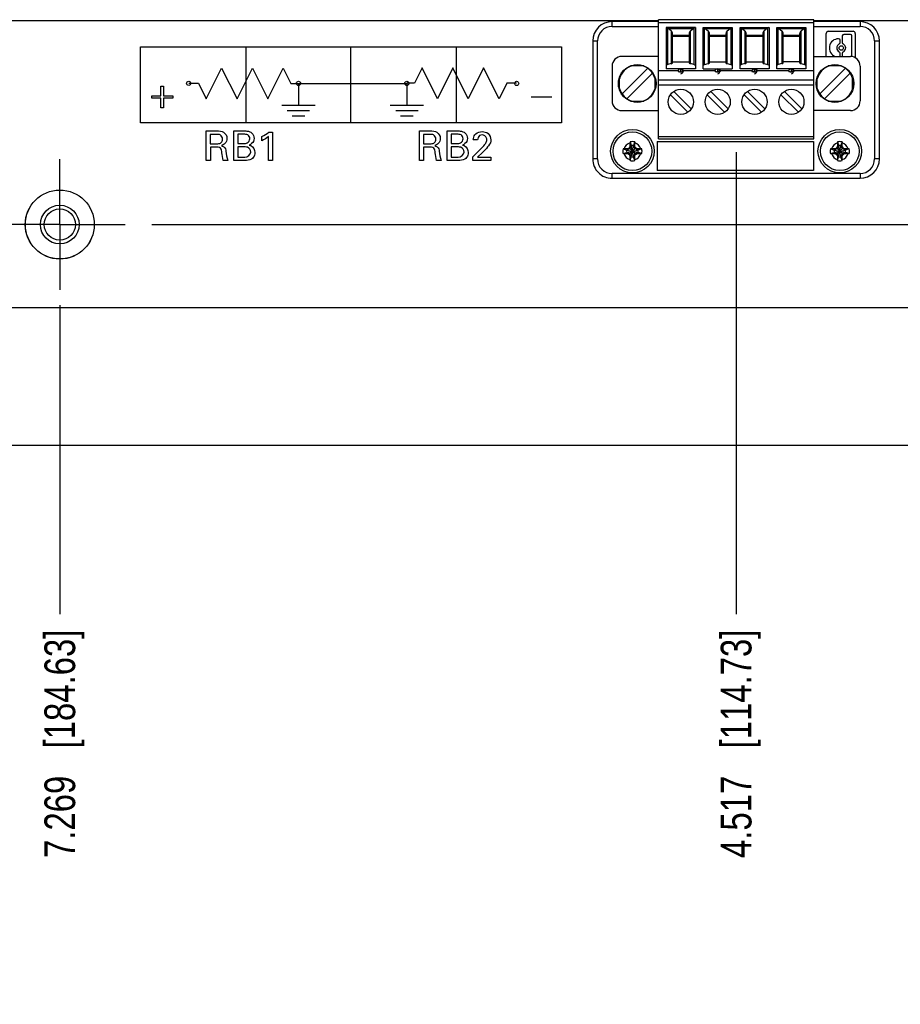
# Model space of a CAD drawing. Header units: inches. Extents: x 0 to 34, y 0 to 22.
# Tile 28 of 54: x 14.6 to 18.2, y 12.2 to 16.2. Entities that reach past the tile are written whole.
import ezdxf

# ---------------------------------------------------------------- set-up
doc = ezdxf.new("R2010")
doc.units = ezdxf.units.IN
doc.header["$LTSCALE"] = 1.87
doc.header["$MEASUREMENT"] = 0
doc.linetypes.add('CENTER', pattern=[0.6, 0.375, -0.075, 0.075, -0.075])
doc.layers.get('0').update_dxf_attribs({"linetype": 'CONTINUOUS'})
doc.layers.add('02___PRT_ALL_AXES', color=7, linetype='CONTINUOUS')
doc.layers.add('DIMENSIONS', color=7, linetype='CONTINUOUS')
doc.styles.get("Standard").update_dxf_attribs({"font": 'txt', "width": 0.8})
doc.dimstyles.new('DIMSTYLE_2', dxfattribs={"dimtxt": 0.125, "dimasz": 0.18, "dimexe": 0.125, "dimexo": 0.0625, "dimgap": 0.03125, "dimtad": 0, "dimtih": 1, "dimtoh": 1, "dimdec": 3, "dimzin": 4, "dimdsep": 46, "dimtxsty": 'STANDARD', "dimblk": '_FILLED', "dimblk1": '_FILLED', "dimblk2": '_FILLED', "dimcen": 0.09, "dimadec": 0, "dimazin": 0, "dimtp": 0.001, "dimtm": 0.001, "dimtfac": 1, "dimtdec": 3, "dimtofl": 0, "dimtmove": 0, "dimatfit": 3, "dimldrblk": '_FILLED', "dimfxl": 1, "dimtolj": 1, "dimtzin": 4, "dimarcsym": 0})

# ---------------------------------------------------------------- blocks, each defined once
blk = doc.blocks.new('*D36')
at = {"layer": 'DIMENSIONS', "color": 2, "linetype": 'CONTINUOUS'}
blk.add_line((15.1804, 15.3911), (22.7619, 15.3911), dxfattribs=at)
at = {"layer": 'DIMENSIONS', "color": 2, "linetype": 'CONTINUOUS', "insert": (22.8244, 15.4536), "char_height": 0.125, "width": 1.225, "attachment_point": 1, "line_spacing_factor": 0.9}
blk.add_mtext('.899{\\Ftxt.shx;\\W1.000000;\\H0.125000; }[22.83]', dxfattribs=at)
blk = doc.blocks.new('_FILLED')
at = {"color": 0, "linetype": 'BYBLOCK'}
blk.add_solid([(0, 0), (-1, 0.174), (-1, -0.174)], dxfattribs=at)
blk = doc.blocks.new('*D38')
at = {"layer": 'DIMENSIONS', "color": 2, "linetype": 'CONTINUOUS'}
blk.add_line((14.3508, 15.0531), (22.7619, 15.0531), dxfattribs=at)
at = {"layer": 'DIMENSIONS', "color": 2, "linetype": 'CONTINUOUS', "insert": (22.8244, 15.1156), "char_height": 0.125, "width": 1.225, "attachment_point": 1, "line_spacing_factor": 0.9}
blk.add_mtext('.561{\\Ftxt.shx;\\W1.000000;\\H0.125000; }[14.25]', dxfattribs=at)
blk = doc.blocks.new('*D45')
at = {"layer": 'DIMENSIONS', "color": 2, "linetype": 'CONTINUOUS'}
blk.add_line((17.5574, 15.6861), (17.5574, 13.8046), dxfattribs=at)
at = {"layer": 'DIMENSIONS', "color": 2, "linetype": 'CONTINUOUS', "insert": (17.4949, 13.7421), "char_height": 0.125, "width": 1.425, "attachment_point": 3, "rotation": 90, "line_spacing_factor": 0.9}
blk.add_mtext('4.517{\\Ftxt.shx;\\W1.000000;\\H0.125000; }[114.73]', dxfattribs=at)
blk = doc.blocks.new('*D46')
at = {"layer": 'DIMENSIONS', "color": 2, "linetype": 'CONTINUOUS'}
blk.add_line((14.8054, 15.0631), (14.8054, 13.8046), dxfattribs=at)
at = {"layer": 'DIMENSIONS', "color": 2, "linetype": 'CONTINUOUS', "insert": (14.7429, 13.7421), "char_height": 0.125, "width": 1.425, "attachment_point": 3, "rotation": 90, "line_spacing_factor": 0.9}
blk.add_mtext('7.269{\\Ftxt.shx;\\W1.000000;\\H0.125000; }[184.63]', dxfattribs=at)
blk = doc.blocks.new('*D47')
at = {"layer": 'DIMENSIONS', "color": 2, "linetype": 'CONTINUOUS'}
blk.add_line((10.3424, 14.5591), (10.3424, 13.8046), dxfattribs=at)
at = {"layer": 'DIMENSIONS', "color": 2, "linetype": 'CONTINUOUS', "insert": (10.2799, 13.7421), "char_height": 0.125, "width": 1.525, "attachment_point": 3, "rotation": 90, "line_spacing_factor": 0.9}
blk.add_mtext('11.732{\\Ftxt.shx;\\W1.000000;\\H0.125000; }[297.99]', dxfattribs=at)
blk = doc.blocks.new('*D48')
at = {"layer": 'DIMENSIONS', "color": 2, "linetype": 'CONTINUOUS'}
blk.add_line((12.4244, 14.8586), (12.4244, 13.8046), dxfattribs=at)
at = {"layer": 'DIMENSIONS', "color": 2, "linetype": 'CONTINUOUS', "insert": (12.3619, 13.7421), "char_height": 0.125, "width": 1.425, "attachment_point": 3, "rotation": 90, "line_spacing_factor": 0.9}
blk.add_mtext('9.650{\\Ftxt.shx;\\W1.000000;\\H0.125000; }[245.11]', dxfattribs=at)
blk = doc.blocks.new('*D49')
at = {"layer": 'DIMENSIONS', "color": 2, "linetype": 'CONTINUOUS'}
blk.add_line((6.4094, 15.5802), (6.4094, 13.8046), dxfattribs=at)
at = {"layer": 'DIMENSIONS', "color": 2, "linetype": 'CONTINUOUS', "insert": (6.3469, 13.7421), "char_height": 0.125, "width": 1.525, "attachment_point": 3, "rotation": 90, "line_spacing_factor": 0.9}
blk.add_mtext('15.665{\\Ftxt.shx;\\W1.000000;\\H0.125000; }[397.89]', dxfattribs=at)
blk = doc.blocks.new('*D50')
at = {"layer": 'DIMENSIONS', "color": 2, "linetype": 'CONTINUOUS'}
blk.add_line((4.1954, 14.5426), (4.1954, 13.8046), dxfattribs=at)
at = {"layer": 'DIMENSIONS', "color": 2, "linetype": 'CONTINUOUS', "insert": (4.1329, 13.7421), "char_height": 0.125, "width": 1.525, "attachment_point": 3, "rotation": 90, "line_spacing_factor": 0.9}
blk.add_mtext('17.879{\\Ftxt.shx;\\W1.000000;\\H0.125000; }[454.13]', dxfattribs=at)

msp = doc.modelspace()

# ---------------------------------------------------------------- linework, layer by layer
at = {"color": 7, "linetype": 'CONTINUOUS'}
for p, q in [((3.2619, 16.2221), (17.2419, 16.2221)), ((17.873, 16.2221), (18.571, 16.2221)), ((17.3324, 16.013), (17.3324, 16.0247)), ((17.4824, 16.013), (17.4824, 16.0247)), ((17.6324, 16.013), (17.6324, 16.0247)), ((17.7824, 16.013), (17.7824, 16.0247)), ((17.126, 15.7276), (17.1307, 15.7126)), ((17.1307, 15.6665), (17.1401, 15.7126)), ((17.1401, 15.6665), (17.1307, 15.7126)), ((17.1307, 15.7126), (17.1307, 15.7107)), ((17.1448, 15.7276), (17.1401, 15.7126)), ((17.1401, 15.7107), (17.1401, 15.7126)), ((17.97, 15.7276), (17.9747, 15.7126)), ((17.9747, 15.7126), (17.9747, 15.7107)), ((17.9747, 15.6665), (17.9841, 15.7126)), ((17.9841, 15.6665), (17.9747, 15.7126)), ((17.9888, 15.7276), (17.9841, 15.7126)), ((17.9841, 15.7107), (17.9841, 15.7126)), ((17.0974, 15.699), (17.1124, 15.6943)), ((17.0974, 15.6801), (17.1124, 15.6848)), ((17.1124, 15.6848), (17.1584, 15.6943)), ((17.1143, 15.6943), (17.1124, 15.6943)), ((17.1124, 15.6943), (17.1584, 15.6848)), ((17.1124, 15.6848), (17.1143, 15.6848)), ((17.1247, 15.7003), (17.1143, 15.6943)), ((17.1165, 15.6995), (17.1143, 15.6943)), ((17.1143, 15.6848), (17.1565, 15.6943)), ((17.1143, 15.6943), (17.1565, 15.6848)), ((17.1143, 15.6848), (17.1247, 15.6788)), ((17.1165, 15.6796), (17.1143, 15.6848)), ((17.1222, 15.6763), (17.1487, 15.7028)), ((17.1487, 15.6763), (17.1222, 15.7028)), ((17.1307, 15.7107), (17.1247, 15.7003)), ((17.1247, 15.6788), (17.1307, 15.6684)), ((17.1255, 15.7085), (17.1307, 15.7107)), ((17.1307, 15.6684), (17.1401, 15.7107)), ((17.1401, 15.6684), (17.1307, 15.7107)), ((17.1401, 15.7107), (17.1453, 15.7085)), ((17.1461, 15.7003), (17.1401, 15.7107)), ((17.1401, 15.6684), (17.1461, 15.6788)), ((17.1565, 15.6943), (17.1461, 15.7003)), ((17.1461, 15.6788), (17.1565, 15.6848)), ((17.1543, 15.6995), (17.1565, 15.6943)), ((17.1565, 15.6848), (17.1543, 15.6796)), ((17.1584, 15.6943), (17.1565, 15.6943)), ((17.1565, 15.6848), (17.1584, 15.6848)), ((17.1734, 15.699), (17.1584, 15.6943)), ((17.1734, 15.6801), (17.1584, 15.6848)), ((17.9414, 15.699), (17.9564, 15.6943)), ((17.9414, 15.6801), (17.9564, 15.6848)), ((17.9564, 15.6848), (18.0024, 15.6943)), ((17.9583, 15.6943), (17.9564, 15.6943)), ((17.9564, 15.6943), (18.0024, 15.6848)), ((17.9564, 15.6848), (17.9583, 15.6848)), ((17.9687, 15.7003), (17.9583, 15.6943)), ((17.9605, 15.6995), (17.9583, 15.6943)), ((17.9583, 15.6848), (18.0005, 15.6943)), ((17.9583, 15.6943), (18.0005, 15.6848)), ((17.9583, 15.6848), (17.9687, 15.6788)), ((17.9605, 15.6796), (17.9583, 15.6848)), ((17.9662, 15.6763), (17.9927, 15.7028)), ((17.9927, 15.6763), (17.9662, 15.7028)), ((17.9747, 15.7107), (17.9687, 15.7003)), ((17.9687, 15.6788), (17.9747, 15.6684)), ((17.9695, 15.7085), (17.9747, 15.7107)), ((17.9747, 15.6684), (17.9841, 15.7107)), ((17.9841, 15.6684), (17.9747, 15.7107)), ((17.9841, 15.7107), (17.9893, 15.7085)), ((17.9901, 15.7003), (17.9841, 15.7107)), ((17.9841, 15.6684), (17.9901, 15.6788)), ((18.0005, 15.6943), (17.9901, 15.7003)), ((17.9901, 15.6788), (18.0005, 15.6848)), ((17.9983, 15.6995), (18.0005, 15.6943)), ((18.0005, 15.6848), (17.9983, 15.6796)), ((18.0024, 15.6943), (18.0005, 15.6943)), ((18.0005, 15.6848), (18.0024, 15.6848)), ((18.0174, 15.699), (18.0024, 15.6943)), ((18.0174, 15.6801), (18.0024, 15.6848)), ((17.1307, 15.6684), (17.1255, 15.6707)), ((17.126, 15.6516), (17.1307, 15.6665)), ((17.1307, 15.6684), (17.1307, 15.6665)), ((17.1453, 15.6707), (17.1401, 15.6684)), ((17.1401, 15.6665), (17.1401, 15.6684)), ((17.1448, 15.6516), (17.1401, 15.6665)), ((17.9747, 15.6684), (17.9695, 15.6707)), ((17.97, 15.6516), (17.9747, 15.6665)), ((17.9747, 15.6684), (17.9747, 15.6665)), ((17.9893, 15.6707), (17.9841, 15.6684)), ((17.9841, 15.6665), (17.9841, 15.6684)), ((17.9888, 15.6516), (17.9841, 15.6665)), ((21.8869, 14.4921), (3.2619, 14.4921))]:
    msp.add_line(p, q, dxfattribs=at)
at = {"color": 6, "linetype": 'CONTINUOUS'}
for p, q in [((17.2419, 16.2171), (17.0527, 16.2171)), ((17.0527, 16.1974), (17.0527, 16.2171)), ((17.0527, 16.1974), (17.2419, 16.1974)), ((17.873, 16.225), (17.2419, 16.225)), ((17.2419, 15.7407), (17.2419, 16.225)), ((17.2419, 16.2132), (17.873, 16.2132)), ((17.3915, 16.1935), (17.2733, 16.1935)), ((17.2733, 16.1935), (17.2733, 16.0248)), ((17.2791, 16.1906), (17.2765, 16.1922)), ((17.3883, 16.1922), (17.3857, 16.1906)), ((17.3901, 16.1932), (17.3883, 16.1922)), ((17.3915, 16.1935), (17.3915, 16.0248)), ((17.4233, 16.1935), (17.5415, 16.1935)), ((17.4233, 16.0248), (17.4233, 16.1935)), ((17.4247, 16.1932), (17.4265, 16.1922)), ((17.4265, 16.1922), (17.4291, 16.1906)), ((17.5383, 16.1922), (17.5357, 16.1906)), ((17.5401, 16.1932), (17.5383, 16.1922)), ((17.5415, 16.1935), (17.5415, 16.0248)), ((17.5733, 16.1935), (17.6915, 16.1935)), ((17.5733, 16.0248), (17.5733, 16.1935)), ((17.5747, 16.1932), (17.5765, 16.1922)), ((17.5765, 16.1922), (17.5791, 16.1906)), ((17.6883, 16.1922), (17.6857, 16.1906)), ((17.6901, 16.1932), (17.6883, 16.1922)), ((17.6915, 16.1935), (17.6915, 16.0248)), ((17.7233, 16.1935), (17.8415, 16.1935)), ((17.7233, 16.0248), (17.7233, 16.1935)), ((17.7247, 16.1932), (17.7265, 16.1922)), ((17.7265, 16.1922), (17.7291, 16.1906)), ((17.8383, 16.1922), (17.8357, 16.1906)), ((17.8401, 16.1932), (17.8383, 16.1922)), ((17.8415, 16.1935), (17.8415, 16.0248)), ((17.873, 15.7407), (17.873, 16.225)), ((18.0618, 16.2171), (17.873, 16.2171)), ((17.873, 16.1974), (18.0618, 16.1974)), ((18.0618, 16.2171), (18.0618, 16.1974)), ((17.2791, 16.0422), (17.2791, 16.1906)), ((17.2815, 16.1889), (17.3833, 16.1889)), ((17.2932, 16.1791), (17.2815, 16.1889)), ((17.2932, 16.1791), (17.2932, 16.046)), ((17.2989, 16.0497), (17.2989, 16.1674)), ((17.3659, 16.1607), (17.2989, 16.1607)), ((17.2989, 16.1574), (17.3659, 16.1574)), ((17.3659, 16.1674), (17.3659, 16.0497)), ((17.3716, 16.1791), (17.3833, 16.1889)), ((17.3716, 16.046), (17.3716, 16.1791)), ((17.3857, 16.1906), (17.3857, 16.0422)), ((17.4291, 16.0422), (17.4291, 16.1906)), ((17.4315, 16.1889), (17.5333, 16.1889)), ((17.4315, 16.1889), (17.4432, 16.1791)), ((17.4432, 16.1791), (17.4432, 16.046)), ((17.4489, 16.0497), (17.4489, 16.1674)), ((17.5159, 16.1607), (17.4489, 16.1607)), ((17.4489, 16.1574), (17.5159, 16.1574)), ((17.5159, 16.1674), (17.5159, 16.0497)), ((17.5216, 16.1791), (17.5333, 16.1889)), ((17.5216, 16.046), (17.5216, 16.1791)), ((17.5357, 16.1906), (17.5357, 16.0422)), ((17.5791, 16.0422), (17.5791, 16.1906)), ((17.5815, 16.1889), (17.6833, 16.1889)), ((17.5815, 16.1889), (17.5932, 16.1791)), ((17.5932, 16.1791), (17.5932, 16.046)), ((17.5989, 16.0497), (17.5989, 16.1674)), ((17.6659, 16.1607), (17.5989, 16.1607)), ((17.5989, 16.1574), (17.6659, 16.1574)), ((17.6659, 16.1674), (17.6659, 16.0497)), ((17.6833, 16.1889), (17.6716, 16.1791)), ((17.6716, 16.046), (17.6716, 16.1791)), ((17.6857, 16.1906), (17.6857, 16.0422)), ((17.7291, 16.0422), (17.7291, 16.1906)), ((17.7315, 16.1889), (17.8333, 16.1889)), ((17.7315, 16.1889), (17.7432, 16.1791)), ((17.7432, 16.1791), (17.7432, 16.046)), ((17.7489, 16.0497), (17.7489, 16.1674)), ((17.8159, 16.1607), (17.7489, 16.1607)), ((17.7489, 16.1574), (17.8159, 16.1574)), ((17.8159, 16.1674), (17.8159, 16.0497)), ((17.8216, 16.1791), (17.8333, 16.1889)), ((17.8216, 16.046), (17.8216, 16.1791)), ((17.8357, 16.1906), (17.8357, 16.0422)), ((17.924, 16.0754), (17.924, 16.1694)), ((17.9323, 16.1777), (18.0338, 16.1777)), ((17.9896, 16.1587), (17.9896, 16.1317)), ((18.0224, 16.165), (17.9958, 16.165)), ((18.0286, 16.0787), (18.0286, 16.1587)), ((18.0421, 16.1694), (18.0421, 16.0702)), ((16.974, 16.1384), (16.9937, 16.1384)), ((16.974, 16.1384), (16.974, 15.6581)), ((16.9937, 15.6581), (16.9937, 16.1384)), ((17.9746, 16.1473), (17.9742, 16.1473)), ((17.9809, 16.1317), (17.9809, 16.1411)), ((18.1208, 16.1384), (18.1405, 16.1384)), ((18.1208, 16.1384), (18.1208, 15.6581)), ((18.1405, 15.6581), (18.1405, 16.1384)), ((17.2419, 16.0754), (17.0922, 16.0754)), ((17.873, 16.0754), (18.0226, 16.0754)), ((17.9809, 16.0787), (17.9809, 16.0881)), ((17.9896, 16.0881), (17.9896, 16.0787)), ((17.0529, 16.036), (17.0529, 15.8943)), ((17.1823, 16.037), (17.1282, 16.037)), ((17.1424, 16.0408), (17.1681, 16.0408)), ((17.2932, 16.046), (17.2791, 16.0422)), ((17.2989, 16.0533), (17.3659, 16.0533)), ((17.3857, 16.0422), (17.3716, 16.046)), ((17.4291, 16.0422), (17.4432, 16.046)), ((17.4489, 16.0533), (17.5159, 16.0533)), ((17.5216, 16.046), (17.5357, 16.0422)), ((17.5932, 16.046), (17.5791, 16.0422)), ((17.5989, 16.0533), (17.6659, 16.0533)), ((17.6716, 16.046), (17.6857, 16.0422)), ((17.7432, 16.046), (17.7291, 16.0422)), ((17.8159, 16.0533), (17.7489, 16.0533)), ((17.8216, 16.046), (17.8357, 16.0422)), ((17.9866, 16.037), (17.9325, 16.037)), ((17.9467, 16.0408), (17.9724, 16.0408)), ((18.0619, 16.036), (18.0619, 15.8943)), ((17.0834, 15.9381), (17.0834, 15.9922)), ((17.0935, 15.9229), (17.1975, 16.0269)), ((17.217, 16.0074), (17.113, 15.9034)), ((17.2271, 15.9922), (17.2271, 15.9381)), ((17.2419, 16.0183), (17.3219, 16.0183)), ((17.3325, 16.0248), (17.2733, 16.0248)), ((17.321, 16.0162), (17.3211, 16.0156)), ((17.3915, 16.0248), (17.3323, 16.0248)), ((17.343, 16.0183), (17.4719, 16.0183)), ((17.3437, 16.0156), (17.3438, 16.0162)), ((17.4233, 16.0248), (17.5415, 16.0248)), ((17.471, 16.0162), (17.4711, 16.0156)), ((17.493, 16.0183), (17.6219, 16.0183)), ((17.4937, 16.0156), (17.4938, 16.0162)), ((17.6325, 16.0248), (17.5733, 16.0248)), ((17.621, 16.0162), (17.6211, 16.0156)), ((17.6915, 16.0248), (17.6323, 16.0248)), ((17.643, 16.0183), (17.7719, 16.0183)), ((17.6437, 16.0156), (17.6438, 16.0162)), ((17.7825, 16.0248), (17.7233, 16.0248)), ((17.771, 16.0162), (17.7711, 16.0156)), ((17.8415, 16.0248), (17.7823, 16.0248)), ((17.793, 16.0183), (17.873, 16.0183)), ((17.7937, 16.0156), (17.7938, 16.0162)), ((17.8877, 15.9381), (17.8877, 15.9922)), ((18.0018, 16.0269), (17.8978, 15.9229)), ((17.9173, 15.9034), (18.0213, 16.0074)), ((18.0314, 15.9381), (18.0314, 15.9922)), ((17.0795, 15.9523), (17.0795, 15.978)), ((17.2309, 15.978), (17.2309, 15.9523)), ((17.873, 15.979), (17.2419, 15.979)), ((17.2419, 15.96), (17.873, 15.96)), ((17.8839, 15.9523), (17.8839, 15.978)), ((18.0353, 15.978), (18.0353, 15.9523)), ((17.29, 15.9188), (17.3607, 15.8481)), ((17.3748, 15.8619), (17.3041, 15.9326)), ((17.5107, 15.8481), (17.44, 15.9188)), ((17.5248, 15.8619), (17.4541, 15.9326)), ((17.6607, 15.8481), (17.59, 15.9188)), ((17.6748, 15.8619), (17.6041, 15.9326)), ((17.74, 15.9188), (17.8107, 15.8481)), ((17.7541, 15.9326), (17.8248, 15.8619)), ((17.1282, 15.8933), (17.1823, 15.8933)), ((17.1681, 15.8895), (17.1424, 15.8895)), ((17.9325, 15.8933), (17.9866, 15.8933)), ((17.9724, 15.8895), (17.9467, 15.8895)), ((17.0922, 15.8549), (17.2419, 15.8549)), ((18.0226, 15.8549), (17.873, 15.8549)), ((17.2365, 15.7289), (17.8728, 15.7289)), ((17.2365, 15.7289), (17.2365, 15.6108)), ((17.873, 15.7486), (17.2419, 15.7486)), ((17.2419, 15.7407), (17.873, 15.7407)), ((17.8728, 15.7289), (17.8728, 15.6108)), ((16.9937, 15.6581), (16.974, 15.6581)), ((18.1405, 15.6581), (18.1208, 15.6581)), ((18.0618, 15.599), (17.0527, 15.599)), ((17.0527, 15.5793), (17.0527, 15.599)), ((17.8728, 15.6108), (17.2365, 15.6108)), ((18.0618, 15.599), (18.0618, 15.5793)), ((17.0527, 15.5793), (18.0618, 15.5793))]:
    msp.add_line(p, q, dxfattribs=at)
at = {"color": 40, "linetype": 'CONTINUOUS'}
for p, q in [((15.1337, 16.1147), (15.9902, 16.1147)), ((15.1337, 15.8051), (15.1337, 16.1147)), ((15.562, 16.1147), (15.562, 15.8051)), ((15.9902, 16.1147), (16.8467, 16.1147)), ((15.9902, 15.8051), (15.9902, 16.1147)), ((16.4185, 16.1147), (16.4185, 15.8051)), ((16.8467, 16.1147), (16.8467, 15.8051)), ((15.4015, 15.9032), (15.464, 16.0282)), ((15.464, 16.0282), (15.5265, 15.9032)), ((15.5265, 15.9032), (15.589, 16.0282)), ((15.589, 16.0282), (15.6515, 15.9032)), ((15.6515, 15.9032), (15.714, 16.0282)), ((15.714, 16.0282), (15.7452, 15.9657)), ((16.2801, 16.0285), (16.2489, 15.966)), ((16.3426, 15.9035), (16.2801, 16.0285)), ((16.4051, 16.0285), (16.3426, 15.9035)), ((16.4676, 15.9035), (16.4051, 16.0285)), ((16.5301, 16.0285), (16.4676, 15.9035)), ((16.5926, 15.9035), (16.5301, 16.0285)), ((15.217, 15.9542), (15.2277, 15.9542)), ((15.217, 15.915), (15.217, 15.9542)), ((15.2277, 15.9542), (15.2277, 15.915)), ((15.3299, 15.966), (15.3701, 15.966)), ((15.3701, 15.966), (15.4015, 15.9032)), ((15.7452, 15.9657), (15.7765, 15.9657)), ((15.7765, 15.9657), (16.2176, 15.9657)), ((15.7765, 15.9657), (15.7765, 15.8766)), ((16.2489, 15.966), (16.2176, 15.966)), ((16.2176, 15.9657), (16.2176, 15.8766)), ((16.624, 15.9663), (16.5926, 15.9035)), ((16.6642, 15.9663), (16.624, 15.9663)), ((15.1794, 15.915), (15.217, 15.915)), ((15.1794, 15.905), (15.1794, 15.915)), ((15.2277, 15.915), (15.2653, 15.915)), ((15.2653, 15.915), (15.2653, 15.905)), ((15.217, 15.905), (15.1794, 15.905)), ((15.217, 15.8656), (15.217, 15.905)), ((15.2653, 15.905), (15.2277, 15.905)), ((15.2277, 15.905), (15.2277, 15.8656)), ((15.7088, 15.8766), (15.8442, 15.8766)), ((16.15, 15.8766), (16.2853, 15.8766)), ((16.724, 15.9104), (16.8081, 15.9104)), ((15.2277, 15.8656), (15.217, 15.8656)), ((15.731, 15.8551), (15.8221, 15.8551)), ((15.7511, 15.8336), (15.8019, 15.8336)), ((16.1721, 15.8551), (16.2632, 15.8551)), ((16.1922, 15.8336), (16.243, 15.8336)), ((15.9902, 15.8051), (15.1337, 15.8051)), ((16.8467, 15.8051), (15.9902, 15.8051)), ((15.4015, 15.7721), (15.4445, 15.7721)), ((15.4015, 15.6519), (15.4015, 15.7721)), ((15.444, 15.7581), (15.4177, 15.7581)), ((15.4177, 15.7581), (15.4177, 15.7203)), ((15.5142, 15.7721), (15.5572, 15.7721)), ((15.5142, 15.6519), (15.5142, 15.7721)), ((15.5543, 15.7585), (15.5304, 15.7585)), ((15.5304, 15.7585), (15.5304, 15.7213)), ((15.6558, 15.7671), (15.6707, 15.7671)), ((15.6707, 15.7671), (15.6707, 15.6519)), ((16.2695, 15.7721), (16.3125, 15.7721)), ((16.2695, 15.6519), (16.2695, 15.7721)), ((16.312, 15.7581), (16.2857, 15.7581)), ((16.2857, 15.7581), (16.2857, 15.7203)), ((16.3822, 15.7721), (16.4252, 15.7721)), ((16.3822, 15.6519), (16.3822, 15.7721)), ((16.4223, 15.7585), (16.3983, 15.7585)), ((16.3983, 15.7585), (16.3983, 15.7213)), ((15.4177, 15.7203), (15.444, 15.7203)), ((15.5304, 15.7213), (15.5537, 15.7213)), ((15.6279, 15.7323), (15.6279, 15.749)), ((15.6547, 15.6519), (15.6547, 15.749)), ((16.2857, 15.7203), (16.312, 15.7203)), ((16.3983, 15.7213), (16.4217, 15.7213)), ((16.5055, 15.7356), (16.488, 15.7356)), ((15.439, 15.7062), (15.418, 15.7062)), ((15.418, 15.7062), (15.418, 15.6519)), ((15.5595, 15.707), (15.5304, 15.707)), ((15.5304, 15.707), (15.5304, 15.6654)), ((16.307, 15.7062), (16.286, 15.7062)), ((16.286, 15.7062), (16.286, 15.6519)), ((16.4275, 15.707), (16.3983, 15.707)), ((16.3983, 15.707), (16.3983, 15.6654)), ((16.4864, 15.667), (16.5165, 15.6967)), ((16.525, 15.6842), (16.5048, 15.665)), ((15.418, 15.6519), (15.4015, 15.6519)), ((15.4886, 15.6519), (15.4708, 15.6519)), ((15.558, 15.6519), (15.5142, 15.6519)), ((15.5304, 15.6654), (15.5588, 15.6654)), ((15.6707, 15.6519), (15.6547, 15.6519)), ((16.286, 15.6519), (16.2695, 15.6519)), ((16.3566, 15.6519), (16.3388, 15.6519)), ((16.426, 15.6519), (16.3822, 15.6519)), ((16.3983, 15.6654), (16.4268, 15.6654)), ((16.4864, 15.6519), (16.4864, 15.667)), ((16.5596, 15.6519), (16.4864, 15.6519)), ((16.5048, 15.665), (16.5596, 15.665)), ((16.5596, 15.665), (16.5596, 15.6519))]:
    msp.add_line(p, q, dxfattribs=at)
at = {"color": 6, "linetype": 'CONTINUOUS'}
for centre, radius in [((17.9852, 16.1099), 0.00899), ((17.1552, 15.9652), 0.0768), ((17.9596, 15.9652), 0.0768), ((17.3324, 15.8904), 0.0512), ((17.4824, 15.8904), 0.0512), ((17.6324, 15.8904), 0.0512), ((17.7824, 15.8904), 0.0512), ((17.1354, 15.6896), 0.0886), ((17.9791, 15.6896), 0.0886)]:
    msp.add_circle(centre, radius, dxfattribs=at)
at = {"color": 7, "linetype": 'CONTINUOUS'}
for centre, radius in [((17.1354, 15.6896), 0.0787), ((17.9794, 15.6896), 0.0787), ((14.8054, 15.3911), 0.1402), ((14.8054, 15.3911), 0.0787), ((14.8054, 15.3911), 0.0636)]:
    msp.add_circle(centre, radius, dxfattribs=at)
at = {"color": 6, "linetype": 'CONTINUOUS'}
for centre, radius, start, end in [((17.0527, 16.1384), 0.0787, 89.9997, 179.9997), ((17.0527, 16.1384), 0.0591, 89.9997, 179.9997), ((18.0618, 16.1384), 0.0787, 359.9997, 89.9997), ((18.0618, 16.1384), 0.0591, 359.9997, 89.9997), ((17.9323, 16.1694), 0.0083, 89.9997, 179.9997), ((17.9958, 16.1587), 0.00622, 89.9997, 179.9997), ((18.0224, 16.1587), 0.00622, 359.9997, 89.9997), ((18.0338, 16.1694), 0.0083, 359.9997, 89.9997), ((17.9742, 16.1099), 0.0374, 89.9997, 248.273), ((17.9852, 16.1099), 0.018, 115.8846, 244.1147), ((17.9746, 16.1411), 0.00622, 359.9997, 89.9997), ((17.9746, 16.1317), 0.00622, 295.8846, 359.9997), ((17.9958, 16.1317), 0.00622, 179.9997, 244.1147), ((17.9852, 16.1099), 0.018, 295.8846, 64.1147), ((17.0922, 16.036), 0.0394, 90, 180), ((17.9746, 16.0881), 0.00622, 359.9997, 64.1147), ((17.9746, 16.0787), 0.00622, 327.6578, 359.9997), ((17.9958, 16.0881), 0.00622, 115.8846, 179.9997), ((17.9958, 16.0787), 0.00622, 179.9997, 212.3429), ((18.0226, 16.036), 0.0394, 0, 90), ((18.0224, 16.0787), 0.00622, 320.844, 359.9997), ((17.1552, 15.9652), 0.0748, 105.2133, 164.7901), ((17.1552, 15.9652), 0.0748, 15.29, 74.7171), ((17.9596, 15.9652), 0.0748, 105.2133, 164.7901), ((17.9596, 15.9652), 0.0748, 15.29, 74.7171), ((17.3324, 16.013), 0.0118, 10, 170), ((17.3322, 16.0536), 0.0405, 265.5734, 267.1841), ((17.3324, 16.0564), 0.0433, 267.1865, 270.0288), ((17.3324, 16.0568), 0.0437, 269.9801, 271.763), ((17.3325, 16.0556), 0.0426, 271.7628, 272.8226), ((17.3326, 16.0537), 0.0407, 272.8176, 274.2868), ((17.4824, 16.013), 0.0118, 10, 170), ((17.4822, 16.0536), 0.0405, 265.5737, 267.1841), ((17.4824, 16.0564), 0.0433, 267.1865, 270.0288), ((17.4824, 16.0568), 0.0437, 269.9801, 271.763), ((17.4825, 16.0556), 0.0426, 271.7628, 272.8226), ((17.4826, 16.0537), 0.0407, 272.8176, 274.2868), ((17.6324, 16.013), 0.0118, 10, 170), ((17.6322, 16.0536), 0.0405, 265.5734, 267.1841), ((17.6324, 16.0564), 0.0433, 267.1865, 270.0288), ((17.6324, 16.0568), 0.0437, 269.9801, 271.763), ((17.6325, 16.0556), 0.0426, 271.7628, 272.8226), ((17.6326, 16.0537), 0.0407, 272.8176, 274.2868), ((17.7824, 16.013), 0.0118, 10, 170), ((17.7822, 16.0536), 0.0405, 265.5737, 267.1841), ((17.7824, 16.0564), 0.0433, 267.1865, 270.0288), ((17.7824, 16.0568), 0.0437, 269.9801, 271.763), ((17.7825, 16.0556), 0.0426, 271.7628, 272.8226), ((17.7826, 16.0537), 0.0407, 272.8176, 274.2868), ((17.1552, 15.9652), 0.0748, 195.29, 254.7171), ((17.1552, 15.9652), 0.0748, 285.2133, 344.7901), ((17.9596, 15.9652), 0.0748, 195.29, 254.7171), ((17.9596, 15.9652), 0.0748, 285.2133, 344.7901), ((17.0922, 15.8943), 0.0394, 180, 270), ((18.0226, 15.8943), 0.0394, 270, 360), ((17.0527, 15.6581), 0.0787, 179.9997, 269.9997), ((17.0527, 15.6581), 0.0591, 179.9997, 269.9997), ((18.0618, 15.6581), 0.0787, 269.9997, 359.9997), ((18.0618, 15.6581), 0.0591, 269.9997, 359.9997)]:
    msp.add_arc(centre, radius, start, end, dxfattribs=at)
at = {"color": 7, "linetype": 'CONTINUOUS'}
for centre, radius, start, end in [((17.3324, 16.013), 0.0117, 10, 170), ((17.3324, 16.013), 0.00217, 315.7735, 224.9956), ((17.3324, 16.013), 0.00834, 270, 90), ((17.4824, 16.013), 0.0117, 10, 170), ((17.4824, 16.013), 0.00217, 315.7735, 224.9956), ((17.4824, 16.013), 0.00834, 270, 90), ((17.6324, 16.013), 0.0117, 10, 170), ((17.6324, 16.013), 0.00217, 315.7735, 224.9956), ((17.6324, 16.013), 0.00834, 270, 90), ((17.7824, 16.013), 0.0117, 10, 170), ((17.7824, 16.013), 0.00217, 315.7735, 224.9956), ((17.7824, 16.013), 0.00834, 270, 90), ((17.1354, 15.6896), 0.0353, 105.7644, 164.2356), ((18.1895, 15.6905), 1.0642, 178.2244, 179.0344), ((17.6178, 15.7082), 0.4922, 177.7465, 178.2175), ((17.1354, 15.6896), 0.0391, 76.0445, 103.9555), ((17.1354, 15.6896), 0.0235, 78.4043, 101.5957), ((16.6591, 15.7084), 0.4861, 1.7795, 2.2564), ((16.095, 15.6909), 1.0505, 0.9603, 1.7809), ((17.1354, 15.6896), 0.0353, 15.7644, 74.2356), ((17.9794, 15.6896), 0.0353, 105.7644, 164.2356), ((19.0335, 15.6905), 1.0642, 178.2244, 179.0344), ((18.4618, 15.7082), 0.4922, 177.7465, 178.2175), ((17.9794, 15.6896), 0.0391, 76.0445, 103.9555), ((17.9794, 15.6896), 0.0235, 78.4043, 101.5957), ((17.5031, 15.7084), 0.4861, 1.7795, 2.2564), ((16.939, 15.6909), 1.0505, 0.9603, 1.7809), ((17.9794, 15.6896), 0.0353, 15.7644, 74.2356), ((17.1354, 15.6896), 0.0391, 166.0445, 193.9555), ((17.1166, 15.2133), 0.4861, 91.7795, 92.2564), ((17.1168, 16.172), 0.4922, 267.7465, 268.2175), ((17.1341, 14.6492), 1.0505, 90.9603, 91.7809), ((17.1354, 15.6896), 0.0353, 195.7644, 254.2356), ((17.1344, 16.7437), 1.0642, 268.2244, 269.0344), ((17.1354, 15.6896), 0.0235, 168.4043, 191.5957), ((17.9823, 14.2227), 1.7119, 120.161, 120.3803), ((17.9837, 17.159), 1.7148, 239.6199, 239.8389), ((18.6048, 14.8412), 1.7148, 149.6199, 149.8389), ((18.6023, 16.5364), 1.7119, 210.161, 210.3803), ((17.1354, 15.6896), 0.0353, 285.7644, 344.2356), ((15.6685, 14.8427), 1.7119, 30.161, 30.3803), ((15.666, 16.5379), 1.7148, 329.6199, 329.8389), ((16.2871, 14.2202), 1.7148, 59.6199, 59.8389), ((16.2885, 17.1565), 1.7119, 300.161, 300.3803), ((17.1364, 14.6354), 1.0642, 88.2244, 89.0344), ((17.1367, 16.73), 1.0505, 270.9603, 271.7809), ((17.1354, 15.6896), 0.0235, 348.4043, 11.5957), ((17.154, 15.2072), 0.4922, 87.7465, 88.2175), ((17.1543, 16.1659), 0.4861, 271.7795, 272.2564), ((17.1354, 15.6896), 0.0391, 346.0445, 13.9555), ((17.9794, 15.6896), 0.0391, 166.0445, 193.9555), ((17.9606, 15.2133), 0.4861, 91.7795, 92.2564), ((17.9608, 16.172), 0.4922, 267.7465, 268.2175), ((17.9781, 14.6492), 1.0505, 90.9603, 91.7809), ((17.9794, 15.6896), 0.0353, 195.7644, 254.2356), ((17.9784, 16.7437), 1.0642, 268.2244, 269.0344), ((17.9794, 15.6896), 0.0235, 168.4043, 191.5957), ((18.8263, 14.2227), 1.7119, 120.161, 120.3803), ((18.8277, 17.159), 1.7148, 239.6199, 239.8389), ((19.4488, 14.8412), 1.7148, 149.6199, 149.8389), ((19.4463, 16.5364), 1.7119, 210.161, 210.3803), ((17.9794, 15.6896), 0.0353, 285.7644, 344.2356), ((16.5125, 14.8427), 1.7119, 30.161, 30.3803), ((16.51, 16.5379), 1.7148, 329.6199, 329.8389), ((17.1311, 14.2202), 1.7148, 59.6199, 59.8389), ((17.1325, 17.1565), 1.7119, 300.161, 300.3803), ((17.9804, 14.6354), 1.0642, 88.2244, 89.0344), ((17.9807, 16.73), 1.0505, 270.9603, 271.7809), ((17.9794, 15.6896), 0.0235, 348.4043, 11.5957), ((17.998, 15.2072), 0.4922, 87.7465, 88.2175), ((17.9983, 16.1659), 0.4861, 271.7795, 272.2564), ((17.9794, 15.6896), 0.0391, 346.0445, 13.9555), ((18.1758, 15.6883), 1.0505, 180.9603, 181.7809), ((17.6117, 15.6707), 0.4861, 181.7795, 182.2564), ((17.1354, 15.6896), 0.0391, 256.0445, 283.9555), ((17.1354, 15.6896), 0.0235, 258.4043, 281.5957), ((16.653, 15.6709), 0.4922, 357.7465, 358.2175), ((16.0813, 15.6886), 1.0642, 358.2244, 359.0344), ((19.0198, 15.6883), 1.0505, 180.9603, 181.7809), ((18.4557, 15.6707), 0.4861, 181.7795, 182.2564), ((17.9794, 15.6896), 0.0391, 256.0445, 283.9555), ((17.9794, 15.6896), 0.0235, 258.4043, 281.5957), ((17.497, 15.6709), 0.4922, 357.7465, 358.2175), ((16.9253, 15.6886), 1.0642, 358.2244, 359.0344)]:
    msp.add_arc(centre, radius, start, end, dxfattribs=at)
at = {"color": 6, "linetype": 'CONTINUOUS'}
for centre, ratio, start_param, end_param in [((17.2689, 16.1738), 1, 0.872665, 1.022553), ((17.2793, 16.1674), 0.8391, 0, 0.785398), ((17.3856, 16.1674), 0.8391, 2.356194, 3.141593), ((17.396, 16.1738), 1, 2.11904, 2.268928), ((17.4189, 16.1738), 1, 0.872665, 1.022553), ((17.4293, 16.1674), 0.8391, 0, 0.785398), ((17.5356, 16.1674), 0.8391, 2.356194, 3.141593), ((17.546, 16.1738), 1, 2.11904, 2.268928), ((17.5689, 16.1738), 1, 0.872665, 1.022553), ((17.5793, 16.1674), 0.8391, 0, 0.785398), ((17.6856, 16.1674), 0.8391, 2.356194, 3.141593), ((17.696, 16.1738), 1, 2.11904, 2.268928), ((17.7189, 16.1738), 1, 0.872665, 1.022553), ((17.7293, 16.1674), 0.8391, 0, 0.785398), ((17.8356, 16.1674), 0.8391, 2.356194, 3.141593), ((17.846, 16.1738), 1, 2.11904, 2.268928), ((17.293, 16.0385), 0.267949, 2.356194, 3.141593), ((17.2793, 16.0497), 0.267949, -0.785398, 0), ((17.3856, 16.0497), 0.267949, 3.141593, 3.926991), ((17.3718, 16.0385), 0.267949, 0, 0.785398), ((17.443, 16.0385), 0.267949, 2.356194, 3.141593), ((17.4293, 16.0497), 0.267949, -0.785398, 0), ((17.5356, 16.0497), 0.267949, -3.141593, -2.356194), ((17.5218, 16.0385), 0.267949, 0, 0.785398), ((17.593, 16.0385), 0.267949, 2.356194, 3.141593), ((17.5793, 16.0497), 0.267949, -0.785398, 0), ((17.6856, 16.0497), 0.267949, 3.141593, 3.926991), ((17.6718, 16.0385), 0.267949, 0, 0.785398), ((17.743, 16.0385), 0.267949, 2.356194, 3.141593), ((17.7293, 16.0497), 0.267949, -0.785398, 0), ((17.8356, 16.0497), 0.267949, 3.141593, 3.926991), ((17.8218, 16.0385), 0.267949, 0, 0.785398)]:
    msp.add_ellipse(centre, major_axis=(0.0197, 0), ratio=ratio, start_param=start_param, end_param=end_param, dxfattribs=at)
for points, knots in [([(17.2765, 16.1922), (17.2759, 16.1925), (17.2752, 16.193), (17.2742, 16.1934), (17.2738, 16.1935), (17.2737, 16.1935)], [0, 0, 0, 0, 0.632496, 0.851458, 1, 1, 1, 1]), ([(17.3211, 16.0156), (17.3213, 16.0152), (17.3222, 16.0146), (17.3239, 16.014), (17.3263, 16.0134), (17.3281, 16.0132), (17.3291, 16.0132)], [0, 0, 0, 0, 0.140337, 0.359636, 0.652542, 1, 1, 1, 1]), ([(17.3356, 16.0132), (17.3361, 16.0132), (17.3377, 16.0134), (17.3394, 16.0136), (17.3406, 16.0139)], [0, 0, 0, 0, 0.275133, 1, 1, 1, 1]), ([(17.3406, 16.0139), (17.3413, 16.0141), (17.3424, 16.0145), (17.3435, 16.0152), (17.3437, 16.0156)], [0, 0, 0, 0, 0.616568, 1, 1, 1, 1]), ([(17.4711, 16.0156), (17.4713, 16.0152), (17.4722, 16.0146), (17.4739, 16.014), (17.4763, 16.0134), (17.4781, 16.0132), (17.4791, 16.0132)], [0, 0, 0, 0, 0.140336, 0.359636, 0.652543, 1, 1, 1, 1]), ([(17.4856, 16.0132), (17.4861, 16.0132), (17.4877, 16.0134), (17.4894, 16.0136), (17.4906, 16.0139)], [0, 0, 0, 0, 0.275133, 1, 1, 1, 1]), ([(17.4906, 16.0139), (17.4913, 16.0141), (17.4924, 16.0145), (17.4935, 16.0152), (17.4937, 16.0156)], [0, 0, 0, 0, 0.616568, 1, 1, 1, 1]), ([(17.6211, 16.0156), (17.6213, 16.0152), (17.6222, 16.0146), (17.6239, 16.014), (17.6263, 16.0134), (17.6281, 16.0132), (17.6291, 16.0132)], [0, 0, 0, 0, 0.140337, 0.359636, 0.652542, 1, 1, 1, 1]), ([(17.6356, 16.0132), (17.6361, 16.0132), (17.6377, 16.0134), (17.6394, 16.0136), (17.6406, 16.0139)], [0, 0, 0, 0, 0.275133, 1, 1, 1, 1]), ([(17.6406, 16.0139), (17.6413, 16.0141), (17.6424, 16.0145), (17.6435, 16.0152), (17.6437, 16.0156)], [0, 0, 0, 0, 0.616568, 1, 1, 1, 1]), ([(17.7711, 16.0156), (17.7713, 16.0152), (17.7722, 16.0146), (17.7739, 16.014), (17.7763, 16.0134), (17.7781, 16.0132), (17.7791, 16.0132)], [0, 0, 0, 0, 0.140336, 0.359636, 0.652543, 1, 1, 1, 1]), ([(17.7856, 16.0132), (17.7861, 16.0132), (17.7877, 16.0134), (17.7894, 16.0136), (17.7906, 16.0139)], [0, 0, 0, 0, 0.275133, 1, 1, 1, 1]), ([(17.7906, 16.0139), (17.7913, 16.0141), (17.7924, 16.0145), (17.7935, 16.0152), (17.7937, 16.0156)], [0, 0, 0, 0, 0.616568, 1, 1, 1, 1])]:
    msp.add_open_spline(points, degree=3, knots=knots, dxfattribs=at)
at = {"color": 40, "linetype": 'CONTINUOUS'}
for points in [[(15.3212, 15.966), (15.3212, 15.9701), (15.3258, 15.9747), (15.3299, 15.9747)], [(15.3299, 15.9573), (15.3258, 15.9573), (15.3212, 15.9619), (15.3212, 15.966)], [(15.3299, 15.9747), (15.334, 15.9747), (15.3386, 15.9701), (15.3386, 15.966)], [(15.3386, 15.966), (15.3386, 15.9619), (15.334, 15.9573), (15.3299, 15.9573)], [(15.7678, 15.9657), (15.7678, 15.9698), (15.7724, 15.9744), (15.7765, 15.9744)], [(15.7765, 15.957), (15.7724, 15.957), (15.7678, 15.9616), (15.7678, 15.9657)], [(15.7765, 15.9744), (15.7806, 15.9744), (15.7852, 15.9698), (15.7852, 15.9657)], [(15.7852, 15.9657), (15.7852, 15.9616), (15.7806, 15.957), (15.7765, 15.957)], [(16.209, 15.9657), (16.209, 15.9698), (16.2135, 15.9744), (16.2176, 15.9744)], [(16.2176, 15.957), (16.2135, 15.957), (16.209, 15.9616), (16.209, 15.9657)], [(16.2176, 15.9744), (16.2217, 15.9744), (16.2263, 15.9698), (16.2263, 15.9657)], [(16.2263, 15.9657), (16.2263, 15.9616), (16.2217, 15.957), (16.2176, 15.957)], [(16.6556, 15.9654), (16.6556, 15.9695), (16.6602, 15.9741), (16.6642, 15.9741)], [(16.6642, 15.9567), (16.6602, 15.9567), (16.6556, 15.9613), (16.6556, 15.9654)], [(16.6642, 15.9741), (16.6683, 15.9741), (16.6729, 15.9695), (16.6729, 15.9654)], [(16.6729, 15.9654), (16.6729, 15.9613), (16.6683, 15.9567), (16.6642, 15.9567)], [(15.4445, 15.7721), (15.4539, 15.7721), (15.4642, 15.7715), (15.4722, 15.7665)], [(15.4722, 15.7665), (15.48, 15.7615), (15.4855, 15.7513), (15.4855, 15.742)], [(15.5875, 15.7633), (15.593, 15.7579), (15.596, 15.7495), (15.596, 15.7418)], [(15.6279, 15.749), (15.6377, 15.7541), (15.6473, 15.7599), (15.6558, 15.7671)], [(16.3125, 15.7721), (16.3219, 15.7721), (16.3322, 15.7715), (16.3401, 15.7665)], [(16.3401, 15.7665), (16.348, 15.7615), (16.3535, 15.7513), (16.3535, 15.742)], [(16.4555, 15.7633), (16.461, 15.7579), (16.464, 15.7495), (16.464, 15.7418)], [(16.4987, 15.761), (16.5054, 15.7667), (16.5149, 15.7693), (16.5237, 15.7693)], [(15.444, 15.7203), (15.4494, 15.7203), (15.4552, 15.7203), (15.4598, 15.723)], [(15.477, 15.7206), (15.4732, 15.7168), (15.468, 15.7142), (15.4628, 15.7128)], [(15.4855, 15.742), (15.4855, 15.7343), (15.4824, 15.7261), (15.477, 15.7206)], [(15.6547, 15.749), (15.6466, 15.7422), (15.6374, 15.7368), (15.6279, 15.7323)], [(16.312, 15.7203), (16.3173, 15.7203), (16.3232, 15.7203), (16.3278, 15.723)], [(16.345, 15.7206), (16.3412, 15.7168), (16.336, 15.7142), (16.3308, 15.7128)], [(16.3535, 15.742), (16.3535, 15.7343), (16.3504, 15.7261), (16.345, 15.7206)], [(16.5165, 15.6967), (16.5229, 15.7029), (16.529, 15.7093), (16.5343, 15.7165)], [(15.4708, 15.6519), (15.4674, 15.6621), (15.4667, 15.673), (15.4653, 15.6837)], [(15.4812, 15.6897), (15.4826, 15.6769), (15.4844, 15.664), (15.4886, 15.6519)], [(15.5588, 15.6654), (15.5693, 15.6654), (15.5825, 15.6757), (15.5825, 15.6862)], [(16.3388, 15.6519), (16.3354, 15.6621), (16.3347, 15.673), (16.3333, 15.6837)], [(16.3491, 15.6897), (16.3506, 15.6769), (16.3524, 15.664), (16.3566, 15.6519)], [(16.4268, 15.6654), (16.4373, 15.6654), (16.4505, 15.6757), (16.4505, 15.6862)], [(16.5463, 15.7068), (16.5398, 15.6987), (16.5323, 15.6915), (16.525, 15.6842)], [(15.5852, 15.6574), (15.5775, 15.6523), (15.5672, 15.6519), (15.558, 15.6519)], [(16.4531, 15.6574), (16.4454, 15.6523), (16.4352, 15.6519), (16.426, 15.6519)]]:
    msp.add_open_spline(points, degree=3, dxfattribs=at)
for points, knots in [([(15.468, 15.7386), (15.468, 15.7451), (15.4613, 15.758), (15.4489, 15.7581), (15.444, 15.7581)], [0, 0, 0, 0, 0.57055, 1, 1, 1, 1]), ([(15.5787, 15.7403), (15.5787, 15.7463), (15.5721, 15.7592), (15.5596, 15.7585), (15.5543, 15.7585)], [0, 0, 0, 0, 0.53478, 1, 1, 1, 1]), ([(15.5572, 15.7721), (15.5605, 15.7721), (15.571, 15.7721), (15.5822, 15.7685), (15.5875, 15.7633)], [0, 0, 0, 0, 0.308499, 1, 1, 1, 1]), ([(16.336, 15.7386), (16.336, 15.7451), (16.3293, 15.758), (16.3169, 15.7581), (16.312, 15.7581)], [0, 0, 0, 0, 0.57055, 1, 1, 1, 1]), ([(16.4467, 15.7403), (16.4467, 15.7463), (16.4401, 15.7592), (16.4276, 15.7585), (16.4223, 15.7585)], [0, 0, 0, 0, 0.534958, 1, 1, 1, 1]), ([(16.4252, 15.7721), (16.4284, 15.7721), (16.439, 15.7721), (16.4502, 15.7685), (16.4555, 15.7633)], [0, 0, 0, 0, 0.308517, 1, 1, 1, 1]), ([(16.488, 15.7356), (16.4881, 15.7374), (16.4884, 15.7466), (16.493, 15.756), (16.4987, 15.761)], [0, 0, 0, 0, 0.184677, 1, 1, 1, 1]), ([(16.5243, 15.7558), (16.5207, 15.7558), (16.5097, 15.7542), (16.5055, 15.7421), (16.5055, 15.7356)], [0, 0, 0, 0, 0.362817, 1, 1, 1, 1]), ([(16.5237, 15.7693), (16.5322, 15.7693), (16.5519, 15.765), (16.5593, 15.7451), (16.5593, 15.7356)], [0, 0, 0, 0, 0.474242, 1, 1, 1, 1]), ([(16.5428, 15.737), (16.5428, 15.7388), (16.5423, 15.7481), (16.5318, 15.7558), (16.5243, 15.7558)], [0, 0, 0, 0, 0.192981, 1, 1, 1, 1]), ([(15.4598, 15.723), (15.4606, 15.7234), (15.4656, 15.7269), (15.468, 15.7336), (15.468, 15.7386)], [0, 0, 0, 0, 0.15379, 1, 1, 1, 1]), ([(15.4628, 15.7128), (15.4697, 15.711), (15.4796, 15.7034), (15.4808, 15.6929), (15.4812, 15.6897)], [0, 0, 0, 0, 0.686779, 1, 1, 1, 1]), ([(15.5537, 15.7213), (15.5586, 15.7213), (15.5708, 15.7214), (15.5787, 15.7338), (15.5787, 15.7403)], [0, 0, 0, 0, 0.430658, 1, 1, 1, 1]), ([(15.596, 15.7418), (15.596, 15.7376), (15.5943, 15.7252), (15.5829, 15.7174), (15.5757, 15.7147)], [0, 0, 0, 0, 0.349444, 1, 1, 1, 1]), ([(15.5757, 15.7147), (15.5779, 15.714), (15.5907, 15.7104), (15.5996, 15.6956), (15.5996, 15.6847)], [0, 0, 0, 0, 0.17833, 1, 1, 1, 1]), ([(16.3278, 15.723), (16.3286, 15.7234), (16.3336, 15.7269), (16.336, 15.7336), (16.336, 15.7386)], [0, 0, 0, 0, 0.15379, 1, 1, 1, 1]), ([(16.3308, 15.7128), (16.3377, 15.711), (16.3476, 15.7034), (16.3488, 15.6929), (16.3491, 15.6897)], [0, 0, 0, 0, 0.686779, 1, 1, 1, 1]), ([(16.4217, 15.7213), (16.4266, 15.7213), (16.4388, 15.7214), (16.4467, 15.7338), (16.4467, 15.7403)], [0, 0, 0, 0, 0.430658, 1, 1, 1, 1]), ([(16.464, 15.7418), (16.464, 15.7376), (16.4623, 15.7252), (16.4509, 15.7174), (16.4437, 15.7147)], [0, 0, 0, 0, 0.349546, 1, 1, 1, 1]), ([(16.4437, 15.7147), (16.4459, 15.714), (16.4587, 15.7104), (16.4676, 15.6956), (16.4676, 15.6847)], [0, 0, 0, 0, 0.178199, 1, 1, 1, 1]), ([(16.5343, 15.7165), (16.5358, 15.7185), (16.5401, 15.7246), (16.5428, 15.732), (16.5428, 15.737)], [0, 0, 0, 0, 0.332906, 1, 1, 1, 1]), ([(16.5593, 15.7356), (16.5593, 15.7338), (16.5591, 15.7231), (16.5518, 15.7138), (16.5463, 15.7068)], [0, 0, 0, 0, 0.167763, 1, 1, 1, 1]), ([(15.4653, 15.6837), (15.4646, 15.6899), (15.462, 15.7056), (15.4458, 15.7062), (15.439, 15.7062)], [0, 0, 0, 0, 0.479463, 1, 1, 1, 1]), ([(15.5825, 15.6862), (15.5825, 15.694), (15.5741, 15.706), (15.5628, 15.707), (15.5595, 15.707)], [0, 0, 0, 0, 0.702199, 1, 1, 1, 1]), ([(15.5996, 15.6847), (15.5996, 15.681), (15.5981, 15.6704), (15.591, 15.6612), (15.5852, 15.6574)], [0, 0, 0, 0, 0.34303, 1, 1, 1, 1]), ([(16.3333, 15.6837), (16.3326, 15.6899), (16.33, 15.7056), (16.3138, 15.7062), (16.307, 15.7062)], [0, 0, 0, 0, 0.479539, 1, 1, 1, 1]), ([(16.4505, 15.6862), (16.4505, 15.694), (16.4421, 15.706), (16.4308, 15.707), (16.4275, 15.707)], [0, 0, 0, 0, 0.702212, 1, 1, 1, 1]), ([(16.4676, 15.6847), (16.4676, 15.681), (16.4661, 15.6704), (16.4589, 15.6612), (16.4531, 15.6574)], [0, 0, 0, 0, 0.34303, 1, 1, 1, 1])]:
    msp.add_open_spline(points, degree=3, knots=knots, dxfattribs=at)
at = {"layer": '02___PRT_ALL_AXES', "color": 7, "linetype": 'CENTER'}
for q in [(14.8054, 15.6566), (14.5399, 15.3911), (15.0709, 15.3911), (14.8054, 15.1256)]:
    msp.add_line((14.8054, 15.3911), q, dxfattribs=at)
at = {"layer": '02___PRT_ALL_AXES', "color": 7, "linetype": 'CONTINUOUS'}
msp.add_circle((14.8054, 15.3911), 0.1405, dxfattribs=at)

# ---------------------------------------------------------------- dimensions: what is measured, and where the dimension line sits
at = {"layer": 'DIMENSIONS', "color": 2, "linetype": 'CONTINUOUS'}
for feature_location, offset, dtype, origin, picture, middle in [((17.5574, 15.6861), (0, -1.8816), 1, (22.0744, 15.7486), '*D45', (17.5574, 13.0296)), ((6.4094, 15.5802), (0, -1.7756), 1, (22.0744, 15.6427), '*D49', (6.4094, 12.9796)), ((15.1804, 15.3911), (7.5815, 0), 0, (21.8869, 14.4921), '*D36', (23.4369, 15.3911)), ((14.3508, 15.0531), (8.4111, 0), 0, (14.3264, 14.4921), '*D38', (23.4369, 15.0531)), ((14.8054, 15.0631), (0, -1.2585), 1, (22.0744, 15.1256), '*D46', (14.8054, 13.0296)), ((12.4244, 14.8586), (0, -1.054), 1, (22.0744, 14.9211), '*D48', (12.4244, 13.0296)), ((4.1954, 14.5426), (0, -0.738), 1, (22.0744, 14.6051), '*D50', (4.1954, 12.9796)), ((10.3424, 14.5591), (0, -0.7545), 1, (22.0744, 14.6216), '*D47', (10.3424, 12.9796))]:
    dim = msp.add_ordinate_dim(feature_location=feature_location, offset=offset, dtype=dtype, origin=origin, dimstyle='DIMSTYLE_2', dxfattribs=at)
    dim.commit()
    dim.dimension.update_dxf_attribs({"geometry": picture, "text_midpoint": middle})

doc.saveas('drawing.dxf')
